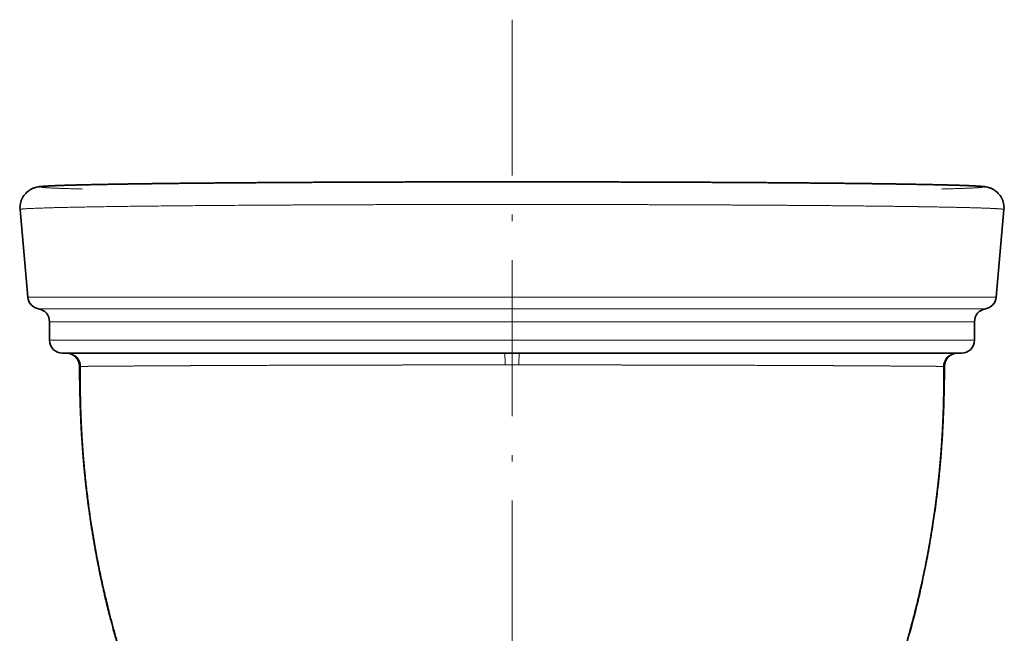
# Model space of a CAD drawing. Extents: x 34 to 379, y 43 to 279.
# Tile 3 of 7: x 34 to 110, y 212 to 259. Entities that reach past the tile are written whole.
import ezdxf

# ---------------------------------------------------------------- set-up
doc = ezdxf.new("R2010")
doc.units = 0
doc.linetypes.add('DASHDOT', pattern=[18.5, 12, -3, 0.5, -3])
doc.layers.get('0').update_dxf_attribs({"lineweight": 13})

# ---------------------------------------------------------------- blocks, each defined once
blk = doc.blocks.new('BLOCK67')
at = {"color": 7, "lineweight": 35}
for p, q in [((-186.39, -39.44), (-189.34, -5.73)), ((186.39, -39.44), (189.34, -5.73)), ((0, -61), (-173, -61)), ((173, -61), (0, -61))]:
    blk.add_line(p, q, dxfattribs=at)
at = {"color": 7, "lineweight": 13}
for p, q in [((-186.39, -39.44), (0, -39.44)), ((186.39, -39.44), (0, -39.44)), ((0, -43.94), (-182.2, -43.94)), ((0, -43.94), (182.2, -43.94)), ((0, -48.87), (-178, -48.87)), ((0, -48.87), (178, -48.87)), ((0, -56), (-178, -56)), ((0, -56), (178, -56))]:
    blk.add_line(p, q, dxfattribs=at)
at = {"color": 7, "lineweight": 35, "ltscale": 0.178084}
for p, q in [((-178, -56), (-178, -48.87)), ((178, -56), (178, -48.87))]:
    blk.add_line(p, q, dxfattribs=at)
at = {"color": 7, "lineweight": 13, "ltscale": 0.000153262}
blk.add_line((-166.45, -65.98), (-166.44, -65.99), dxfattribs=at)
at = {"color": 7, "lineweight": 35, "ltscale": 4.51571e-05}
blk.add_line((-166.45, -65.98), (-166.45, -65.98), dxfattribs=at)
at = {"color": 7, "lineweight": 35, "ltscale": 0.001074}
for p, q in [((-166.39, -66.01), (-166.43, -66)), ((166.39, -66.01), (166.43, -66))]:
    blk.add_line(p, q, dxfattribs=at)
at = {"color": 7, "lineweight": 13, "ltscale": 0.00020875}
for p, q in [((-166.38, -66.01), (-166.39, -66.01)), ((166.38, -66.01), (166.39, -66.01))]:
    blk.add_line(p, q, dxfattribs=at)
at = {"color": 7, "lineweight": 35, "ltscale": 0.000194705}
for p, q in [((-166.37, -66.01), (-166.38, -66.01)), ((166.37, -66.01), (166.38, -66.01))]:
    blk.add_line(p, q, dxfattribs=at)
at = {"color": 7, "lineweight": 35, "ltscale": 0.000619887}
blk.add_line((-166.07, -66.07), (-166.04, -66.07), dxfattribs=at)
at = {"color": 7, "lineweight": 13, "ltscale": 0.066208}
for p in [(-2.65, -65.51), (2.65, -65.51)]:
    blk.add_line(p, (0, -65.51), dxfattribs=at)
at = {"color": 7, "lineweight": 35, "ltscale": 0.0006277}
blk.add_line((166.07, -66.07), (166.04, -66.07), dxfattribs=at)
at = {"color": 7, "lineweight": 13, "ltscale": 0.000145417}
blk.add_line((166.45, -65.99), (166.45, -65.98), dxfattribs=at)
at = {"color": 7, "lineweight": 35, "ltscale": 4.48482e-05}
blk.add_line((166.45, -65.98), (166.45, -65.98), dxfattribs=at)
at = {"color": 7, "lineweight": 35, "ltscale": 0.003892}
blk.add_line((-166.43, -68.47), (-166.44, -68.31), dxfattribs=at)
at = {"color": 7, "lineweight": 35}
for centre, radius, start, end in [((-181.41, -39), 5, 184.9999, 260.9002), ((181.41, -39), 5, 279.0998, 355.0001), ((-183, -48.87), 5, 0, 80.8999), ((183, -48.87), 5, 99.1001, 180), ((-173, -56), 5, 180, 270), ((173, -56), 5, 270, 360), ((-171.45, -66), 5, 0.2062, 89.8124), ((171.45, -66), 5, 90.0368, 179.794), ((336.02, -64.61), 502.47, 180.1566, 180.4401), ((-336.01, -64.61), 502.46, 359.5594, 359.8434)]:
    blk.add_arc(centre, radius, start, end, dxfattribs=at)
at = {"color": 7, "lineweight": 13}
for centre, radius, start, end in [((-171.45, -66), 5, 0.1378, 89.816), ((-171.37, -66), 5, 359.8394, 89.9758), ((-171.37, -65.99), 5, 359.8337, 89.7832), ((-171.06, -65.99), 5, 359.1358, 89.95), ((-171.04, -65.99), 5, 359.1055, 89.9341), ((171.04, -65.99), 5, 90.0668, 180.8936), ((171.06, -65.99), 5, 90.0491, 180.8652), ((171.37, -65.99), 5, 90.0489, 180.1733), ((171.37, -66), 5, 90.2042, 180.1535), ((171.45, -66), 5, 90.0299, 179.8623), ((-166.43, -65.97), 0.0227, 223.8732, 265.5808), ((166.43, -65.97), 0.0227, 274.4192, 316.1268)]:
    blk.add_arc(centre, radius, start, end, dxfattribs=at)
for centre, start_param, end_param in [((-2.91, -66), 1.668752, 3.14159), ((2.91, -66), 3.141596, 4.614433)]:
    blk.add_ellipse(centre, major_axis=(0, -5), ratio=0.053222, start_param=start_param, end_param=end_param, dxfattribs=at)
at = {"color": 7, "lineweight": 35}
for points, degree, knots in [([(-189.34, -5.73), (-189.48, -4.16), (-188.85, -1.16), (-186.46, 1.37), (-184.54, 2.37), (-183.53, 2.74), (-182.64, 2.94), (-182, 3.04), (-181.5, 3.1), (-181.07, 3.15), (-180.62, 3.19), (-180.16, 3.23), (-179.66, 3.26), (-179.13, 3.29), (-178.55, 3.33), (-177.98, 3.36), (-177.42, 3.39), (-176.86, 3.41), (-176.28, 3.44), (-175.67, 3.46), (-175.02, 3.49), (-174.35, 3.51), (-173.65, 3.54), (-172.92, 3.56), (-172.16, 3.59), (-171.37, 3.61), (-170.55, 3.64), (-169.7, 3.66), (-168.82, 3.69), (-167.91, 3.71), (-166.96, 3.74), (-165.99, 3.76), (-164.99, 3.78), (-163.95, 3.81), (-162.89, 3.83), (-161.8, 3.85), (-160.67, 3.88), (-159.52, 3.9), (-158.33, 3.92), (-157.11, 3.95), (-155.87, 3.97), (-154.59, 3.99), (-153.28, 4.01), (-151.94, 4.04), (-150.57, 4.06), (-149.17, 4.08), (-147.74, 4.1), (-146.28, 4.12), (-144.79, 4.15), (-143.27, 4.17), (-141.71, 4.19), (-140.13, 4.21), (-138.52, 4.23), (-136.88, 4.25), (-135.21, 4.27), (-133.5, 4.29), (-131.77, 4.31), (-130.01, 4.33), (-128.22, 4.35), (-126.4, 4.37), (-124.56, 4.39), (-122.68, 4.41), (-120.77, 4.43), (-118.84, 4.44), (-116.88, 4.46), (-114.89, 4.48), (-112.87, 4.5), (-110.82, 4.51), (-108.75, 4.53), (-106.65, 4.55), (-104.52, 4.56), (-102.37, 4.58), (-100.19, 4.6), (-97.99, 4.61), (-95.76, 4.63), (-93.5, 4.64), (-91.22, 4.66), (-88.91, 4.67), (-86.59, 4.68), (-84.23, 4.7), (-81.86, 4.71), (-79.46, 4.72), (-77.04, 4.74), (-74.6, 4.75), (-72.13, 4.76), (-69.65, 4.77), (-67.15, 4.78), (-64.62, 4.79), (-62.08, 4.8), (-59.52, 4.81), (-56.94, 4.82), (-54.35, 4.83), (-51.74, 4.84), (-49.11, 4.85), (-46.47, 4.86), (-43.81, 4.86), (-41.14, 4.87), (-38.46, 4.88), (-35.76, 4.88), (-33.06, 4.89), (-30.34, 4.89), (-27.61, 4.9), (-24.88, 4.9), (-22.13, 4.91), (-19.38, 4.91), (-16.63, 4.91), (-13.86, 4.91), (-11.1, 4.92), (-8.33, 4.92), (-5.55, 4.92), (-2.78, 4.92), (-0.93, 4.92), (0, 4.92)], 3, [0, 0, 0, 0, 4.603115, 8.776642, 9.911052, 11.096055, 11.991091, 12.618912, 13.056743, 13.48752, 13.93086, 14.398315, 14.891057, 15.430382, 15.999007, 16.614268, 17.140803, 17.698132, 18.281535, 18.895745, 19.536159, 20.207394, 20.909449, 21.642319, 22.402108, 23.192731, 24.014186, 24.86647, 25.74713, 26.658633, 27.600978, 28.574163, 29.576752, 30.610189, 31.674475, 32.769606, 33.894443, 35.05013, 36.236652, 37.453989, 38.701035, 39.978858, 41.287425, 42.626699, 43.996639, 45.397197, 46.828319, 48.289946, 49.781209, 51.302851, 52.854793, 54.436948, 56.049222, 57.691512, 59.363708, 61.065688, 62.79677, 64.557382, 66.347377, 68.166598, 70.014877, 71.892036, 73.797885, 75.732224, 77.69456, 79.684958, 81.703181, 83.748981, 85.822095, 87.922249, 90.049154, 92.202509, 94.381756, 96.586825, 98.817392, 101.073115, 103.35363, 105.658554, 107.987482, 110.33999, 112.715521, 115.113732, 117.534141, 119.976248, 122.439534, 124.923463, 127.427481, 129.951016, 132.493373, 135.054063, 137.632465, 140.227927, 142.839776, 145.467324, 148.10987, 150.766701, 153.437044, 156.120206, 158.815431, 161.521949, 164.238975, 166.965712, 169.701348, 172.445054, 175.195962, 177.953254, 180.716036, 183.483224, 186.2546, 189.028715, 191.804847, 194.581439, 194.581439, 194.581439, 194.581439]), ([(189.34, -5.73), (189.48, -4.16), (188.85, -1.16), (186.46, 1.37), (184.54, 2.37), (183.53, 2.74), (182.64, 2.94), (182, 3.04), (181.5, 3.1), (181.07, 3.15), (180.62, 3.19), (180.16, 3.23), (179.66, 3.26), (179.13, 3.29), (178.55, 3.33), (177.98, 3.36), (177.42, 3.39), (176.86, 3.41), (176.28, 3.44), (175.67, 3.46), (175.02, 3.49), (174.35, 3.51), (173.65, 3.54), (172.92, 3.56), (172.16, 3.59), (171.37, 3.61), (170.55, 3.64), (169.7, 3.66), (168.82, 3.69), (167.91, 3.71), (166.96, 3.74), (165.99, 3.76), (164.99, 3.78), (163.95, 3.81), (162.89, 3.83), (161.8, 3.85), (160.67, 3.88), (159.52, 3.9), (158.33, 3.92), (157.11, 3.95), (155.87, 3.97), (154.59, 3.99), (153.28, 4.01), (151.94, 4.04), (150.57, 4.06), (149.17, 4.08), (147.74, 4.1), (146.28, 4.12), (144.79, 4.15), (143.27, 4.17), (141.71, 4.19), (140.13, 4.21), (138.52, 4.23), (136.88, 4.25), (135.21, 4.27), (133.5, 4.29), (131.77, 4.31), (130.01, 4.33), (128.22, 4.35), (126.4, 4.37), (124.56, 4.39), (122.68, 4.41), (120.77, 4.43), (118.84, 4.44), (116.88, 4.46), (114.89, 4.48), (112.87, 4.5), (110.82, 4.51), (108.75, 4.53), (106.65, 4.55), (104.52, 4.56), (102.37, 4.58), (100.19, 4.6), (97.99, 4.61), (95.76, 4.63), (93.5, 4.64), (91.22, 4.66), (88.91, 4.67), (86.59, 4.68), (84.23, 4.7), (81.86, 4.71), (79.46, 4.72), (77.04, 4.74), (74.6, 4.75), (72.13, 4.76), (69.65, 4.77), (67.15, 4.78), (64.62, 4.79), (62.08, 4.8), (59.52, 4.81), (56.94, 4.82), (54.35, 4.83), (51.74, 4.84), (49.11, 4.85), (46.47, 4.86), (43.81, 4.86), (41.14, 4.87), (38.46, 4.88), (35.76, 4.88), (33.06, 4.89), (30.34, 4.89), (27.61, 4.9), (24.88, 4.9), (22.13, 4.91), (19.38, 4.91), (16.63, 4.91), (13.86, 4.91), (11.1, 4.92), (8.33, 4.92), (5.55, 4.92), (2.78, 4.92), (0.93, 4.92), (0, 4.92)], 3, [0, 0, 0, 0, 4.603115, 8.776642, 9.911052, 11.096055, 11.991091, 12.618912, 13.056743, 13.48752, 13.93086, 14.398315, 14.891057, 15.430382, 15.999007, 16.614268, 17.140803, 17.698132, 18.281535, 18.895745, 19.536159, 20.207394, 20.909449, 21.642319, 22.402108, 23.192731, 24.014186, 24.86647, 25.74713, 26.658633, 27.600978, 28.574163, 29.576752, 30.610189, 31.674475, 32.769606, 33.894443, 35.05013, 36.236652, 37.453989, 38.701035, 39.978858, 41.287425, 42.626699, 43.996639, 45.397197, 46.828319, 48.289946, 49.781209, 51.302851, 52.854793, 54.436948, 56.049222, 57.691512, 59.363708, 61.065688, 62.79677, 64.557382, 66.347377, 68.166598, 70.014877, 71.892036, 73.797885, 75.732224, 77.69456, 79.684958, 81.703181, 83.748981, 85.822095, 87.922249, 90.049154, 92.202509, 94.381756, 96.586825, 98.817392, 101.073115, 103.35363, 105.658554, 107.987482, 110.33999, 112.715521, 115.113732, 117.534141, 119.976248, 122.439534, 124.923463, 127.427481, 129.951016, 132.493373, 135.054063, 137.632465, 140.227927, 142.839776, 145.467324, 148.10987, 150.766701, 153.437044, 156.120206, 158.815431, 161.521949, 164.238975, 166.965712, 169.701348, 172.445054, 175.195962, 177.953254, 180.716036, 183.483224, 186.2546, 189.028715, 191.804847, 194.58143, 194.58143, 194.58143, 194.58143]), ([(-166.36, -66.01), (-166.38, -66.14), (-166.41, -66.4), (-166.43, -66.78), (-166.44, -67.17), (-166.44, -67.55), (-166.44, -67.93), (-166.44, -68.19), (-166.44, -68.31)], 3, [0, 0, 0, 0, 0.387163, 0.772118, 1.155734, 1.538535, 1.920803, 2.302679, 2.302679, 2.302679, 2.302679]), ([(-166.37, -66.01), (-166.37, -66.01), (-166.36, -66.01), (-166.37, -66.01), (-166.37, -66.01), (-166.37, -66.01), (-166.36, -66.01), (-166.36, -66.02), (-166.36, -66.02), (-166.36, -66.02), (-166.35, -66.02), (-166.35, -66.02), (-166.35, -66.02), (-166.33, -66.03), (-166.31, -66.03), (-166.27, -66.04), (-166.22, -66.05), (-166.15, -66.06), (-166.13, -66.06), (-166.1, -66.07), (-166.07, -66.07)], 5, [0, 0, 0, 0, 0, 0, 0.370442, 0.370442, 0.370442, 0.755982, 0.755982, 0.755982, 1.207951, 1.207951, 1.207951, 1.433936, 1.433936, 1.433936, 6.061102, 6.061102, 6.061102, 8.907008, 8.907008, 8.907008, 8.907008, 8.907008, 8.907008]), ([(166.37, -66.01), (166.37, -66.01), (166.36, -66.01), (166.36, -66.01), (166.37, -66.01), (166.36, -66.01), (166.36, -66.01), (166.36, -66.02), (166.35, -66.02), (166.35, -66.02), (166.34, -66.02), (166.33, -66.03), (166.32, -66.03), (166.3, -66.03), (166.29, -66.04), (166.29, -66.04), (166.28, -66.04), (166.28, -66.04), (166.27, -66.04), (166.27, -66.04), (166.26, -66.04), (166.26, -66.04), (166.25, -66.04), (166.23, -66.05), (166.23, -66.05), (166.21, -66.05), (166.19, -66.05), (166.19, -66.05), (166.18, -66.05), (166.17, -66.06), (166.16, -66.06), (166.16, -66.06), (166.15, -66.06), (166.14, -66.06), (166.13, -66.06), (166.11, -66.06), (166.1, -66.07), (166.08, -66.07), (166.07, -66.07)], 5, [0, 0, 0, 0, 0, 0, 0.716343, 0.716343, 0.716343, 1.423387, 1.423387, 1.423387, 2.916372, 2.916372, 2.916372, 5.754074, 5.754074, 5.754074, 6.500597, 6.500597, 6.500597, 7.247121, 7.247121, 7.247121, 7.993665, 7.993665, 7.993665, 10.411545, 10.411545, 10.411545, 11.158253, 11.158253, 11.158253, 11.904962, 11.904962, 11.904962, 12.651638, 12.651638, 12.651638, 14.891178, 14.891178, 14.891178, 14.891178, 14.891178, 14.891178]), ([(166.36, -66.01), (166.38, -66.14), (166.41, -66.4), (166.43, -66.78), (166.44, -67.16), (166.44, -67.55), (166.44, -67.93), (166.44, -68.18), (166.44, -68.31)], 3, [0, 0, 0, 0, 0.386672, 0.771086, 1.154146, 1.536394, 1.918117, 2.299457, 2.299457, 2.299457, 2.299457]), ([(-166.44, -68.31), (-166.43, -68.61), (-166.43, -69.2), (-166.42, -70.08), (-166.41, -70.97), (-166.39, -71.86), (-166.38, -72.74), (-166.37, -73.6), (-166.35, -74.45), (-166.33, -75.32), (-166.31, -76.17), (-166.29, -77), (-166.27, -77.82), (-166.25, -78.53), (-166.24, -79.17), (-166.22, -79.71), (-166.2, -80.25), (-166.18, -80.85), (-166.16, -81.51), (-166.13, -82.3), (-166.1, -83.16), (-166.07, -84.11), (-166.03, -85.07), (-165.98, -86.04), (-165.94, -87.02), (-165.89, -88.02), (-165.84, -89.03), (-165.79, -90.06), (-165.73, -91.12), (-165.66, -92.19), (-165.6, -93.27), (-165.53, -94.31), (-165.47, -95.3), (-165.4, -96.22), (-165.34, -97.12), (-165.27, -98.01), (-165.21, -98.79), (-165.16, -99.47), (-165.11, -100.08), (-165.06, -100.69), (-165.01, -101.31), (-164.96, -101.93), (-164.91, -102.55), (-164.85, -103.18), (-164.79, -103.82), (-164.74, -104.47), (-164.67, -105.14), (-164.61, -105.8), (-164.55, -106.47), (-164.48, -107.14), (-164.41, -107.82), (-164.35, -108.48), (-164.28, -109.1), (-164.22, -109.71), (-164.15, -110.33), (-164.08, -111.01), (-164.01, -111.68), (-163.93, -112.35), (-163.85, -113.03), (-163.77, -113.71), (-163.69, -114.4), (-163.61, -115.13), (-163.51, -115.92), (-163.41, -116.74), (-163.3, -117.56), (-163.2, -118.38), (-163.09, -119.21), (-162.98, -120.05), (-162.86, -120.91), (-162.73, -121.87), (-162.58, -122.96), (-162.4, -124.2), (-162.21, -125.5), (-162, -126.88), (-161.79, -128.21), (-161.59, -129.44), (-161.41, -130.57), (-161.23, -131.64), (-161.05, -132.72), (-160.86, -133.81), (-160.67, -134.9), (-160.47, -136.02), (-160.28, -137.08), (-160.1, -138.05), (-159.94, -138.9), (-159.79, -139.7), (-159.64, -140.51), (-159.48, -141.31), (-159.33, -142.13), (-159.16, -142.94), (-159, -143.76), (-158.83, -144.59), (-158.66, -145.42), (-158.49, -146.25), (-158.32, -147.09), (-158.14, -147.92), (-157.96, -148.76), (-157.78, -149.6), (-157.59, -150.44), (-157.39, -151.36), (-157.13, -152.51), (-156.81, -153.9), (-156.44, -155.45), (-156.07, -157), (-155.7, -158.55), (-155.31, -160.1), (-154.92, -161.65), (-154.51, -163.23), (-154.13, -164.67), (-153.81, -165.87), (-153.56, -166.81), (-153.33, -167.67), (-153.09, -168.53), (-152.85, -169.39), (-152.61, -170.25), (-152.37, -171.11), (-152.13, -171.97), (-151.88, -172.82), (-151.63, -173.67), (-151.38, -174.53), (-151.13, -175.38), (-150.88, -176.23), (-150.62, -177.07), (-150.37, -177.92), (-150.09, -178.81), (-149.79, -179.79), (-149.45, -180.87), (-149.1, -181.99), (-148.74, -183.11), (-148.37, -184.24), (-148, -185.39), (-147.62, -186.54), (-147.24, -187.68), (-146.85, -188.81), (-146.47, -189.94), (-146.08, -191.05), (-145.69, -192.19), (-145.27, -193.37), (-144.84, -194.58), (-144.4, -195.81), (-143.96, -197), (-143.53, -198.17), (-143.11, -199.31), (-142.68, -200.44), (-142.26, -201.56), (-141.83, -202.67), (-141.41, -203.77), (-140.99, -204.86), (-140.58, -205.9), (-140.19, -206.87), (-139.83, -207.78), (-139.47, -208.67), (-139.11, -209.56), (-138.75, -210.44), (-138.4, -211.31), (-138.04, -212.18), (-137.69, -213.02), (-137.35, -213.83), (-137.02, -214.61), (-136.69, -215.38), (-136.37, -216.14), (-136.04, -216.89), (-135.72, -217.64), (-135.39, -218.39), (-135.07, -219.12), (-134.76, -219.83), (-134.46, -220.52), (-134.15, -221.2), (-133.85, -221.88), (-133.55, -222.55), (-133.24, -223.22), (-132.94, -223.89), (-132.64, -224.54), (-132.34, -225.18), (-132.05, -225.81), (-131.76, -226.43), (-131.48, -227.05), (-131.19, -227.66), (-130.9, -228.27), (-130.61, -228.88), (-130.31, -229.5), (-130, -230.15), (-129.68, -230.81), (-129.36, -231.47), (-128.99, -232.22), (-128.58, -233.06), (-128.17, -233.87), (-127.83, -234.55), (-127.57, -235.09), (-127.3, -235.62), (-127.03, -236.14), (-126.77, -236.67), (-126.5, -237.19), (-126.23, -237.72), (-126.04, -238.07), (-125.95, -238.26)], 3, [0, 0, 0, 0, 0.876709, 1.770192, 2.648537, 3.561565, 4.432622, 5.282614, 6.141781, 6.999302, 7.878906, 8.699173, 9.498836, 10.31911, 10.852083, 11.398833, 11.936571, 12.476279, 13.200111, 13.914663, 14.853924, 15.79371, 16.759006, 17.721453, 18.710203, 19.712939, 20.725089, 21.750659, 22.814403, 23.88767, 24.96946, 26.051447, 27.037912, 27.928552, 28.831183, 29.742715, 30.588482, 31.191551, 31.794953, 32.411791, 33.027388, 33.654524, 34.280415, 34.91439, 35.549162, 36.213495, 36.874371, 37.54299, 38.210971, 38.888238, 39.564706, 40.258194, 40.891215, 41.417488, 42.103687, 42.775145, 43.452058, 44.128504, 44.812154, 45.49519, 46.184808, 46.890877, 47.721663, 48.543496, 49.371465, 50.205085, 51.044807, 51.884056, 52.731806, 53.637466, 54.819563, 56.013049, 57.401446, 58.776478, 60.187604, 61.441904, 62.516911, 63.602988, 64.698016, 65.803135, 66.916867, 68.037917, 69.195168, 70.17091, 70.983121, 71.796722, 72.614965, 73.437583, 74.265028, 75.097567, 75.935485, 76.778734, 77.626102, 78.475314, 79.327526, 80.182424, 81.040076, 81.900455, 82.763516, 83.629184, 84.714952, 86.316099, 87.905233, 89.491184, 91.083093, 92.680378, 94.282243, 95.888004, 97.589251, 98.731428, 99.623215, 100.515304, 101.407398, 102.29935, 103.191018, 104.08223, 104.972852, 105.862728, 106.751699, 107.639641, 108.526408, 109.411869, 110.295873, 111.178296, 112.058708, 113.086848, 114.28464, 115.450899, 116.612223, 117.802666, 119.020189, 120.227441, 121.429193, 122.625326, 123.815478, 124.999684, 126.175165, 127.431918, 128.74714, 130.041332, 131.332601, 132.56446, 133.778682, 134.984572, 136.181385, 137.368496, 138.544665, 139.710184, 140.889549, 141.889223, 142.857522, 143.820031, 144.776357, 145.726767, 146.670574, 147.608215, 148.550418, 149.403082, 150.241539, 151.074906, 151.90331, 152.723964, 153.543949, 154.358142, 155.172836, 155.932493, 156.68317, 157.427655, 158.171918, 158.909335, 159.646235, 160.37848, 161.108016, 161.803862, 162.492873, 163.176258, 163.859586, 164.536402, 165.212945, 165.883527, 166.553462, 167.289226, 168.030977, 168.764744, 169.497815, 170.514572, 171.596776, 172.206484, 172.801659, 173.392539, 173.983292, 174.569458, 175.15558, 175.735571, 176.356142, 176.356142, 176.356142, 176.356142]), ([(166.44, -68.31), (166.42, -69.53), (166.4, -71.92), (166.33, -75.41), (166.26, -78.39), (166.19, -80.72), (166.1, -83.32), (165.97, -86.64), (165.76, -90.63), (165.58, -93.69), (165.37, -96.73), (165.09, -100.48), (164.69, -104.95), (164.34, -108.56), (163.9, -112.61), (163.38, -117.03), (162.72, -122.02), (161.93, -127.4), (161.04, -132.66), (159.89, -139.41), (158.54, -145.61), (157.12, -152.8), (154.68, -162.6), (152.03, -172.4), (148.97, -182.51), (146.66, -189.38), (144.09, -196.75), (141.34, -203.99), (138.4, -211.38), (135.6, -217.96), (133.03, -223.73), (130.88, -228.32), (129.26, -231.68), (128.35, -233.53), (127.71, -234.79), (127.25, -235.69), (126.81, -236.56), (126.49, -237.19), (126.27, -237.62), (126.14, -237.88), (126.06, -238.04), (126.01, -238.14), (125.98, -238.19), (125.96, -238.23), (125.95, -238.26), (125.94, -238.27)], 3, [0, 0, 0, 0, 3.652478, 7.174038, 10.479494, 12.600773, 14.155497, 18.29168, 22.565626, 26.144576, 27.47209, 31.728993, 37.400399, 40.954611, 42.590136, 49.627461, 54.306759, 57.696659, 65.944195, 70.292154, 78.24739, 84.987752, 92.285514, 108.525749, 115.431913, 123.95809, 130.269408, 138.853922, 147.201014, 154.134631, 160.300875, 166.145035, 169.33927, 171.492713, 172.343317, 173.546935, 174.546279, 175.244383, 175.69443, 175.971781, 176.138, 176.235804, 176.292636, 176.325371, 176.368735, 176.368735, 176.368735, 176.368735])]:
    blk.add_open_spline(points, degree=degree, knots=knots, dxfattribs=at)
at = {"color": 7, "lineweight": 13}
for points, knots in [([(0, 4.92), (-0.15, 4.92), (-0.3, 4.92), (-0.45, 4.92), (-12.7, 4.92), (-24.95, 4.91), (-36.87, 4.89), (-57.73, 4.83), (-77.21, 4.74), (-85.52, 4.69), (-101.32, 4.59), (-115.58, 4.48), (-122.25, 4.42), (-136.59, 4.26), (-148.63, 4.1), (-154.66, 4), (-164.05, 3.82), (-171.05, 3.63), (-173.66, 3.54), (-175.8, 3.46), (-177.49, 3.37)], [0, 0, 0, 0, 0, 0, 1.066264, 1.066264, 1.066264, 86.904004, 86.904004, 86.904004, 155.177429, 155.177429, 155.177429, 222.724134, 222.724134, 222.724134, 310.09855, 310.09855, 310.09855, 378.116477, 378.116477, 378.116477, 378.116477, 378.116477, 378.116477]), ([(0, 4.92), (0.15, 4.92), (0.3, 4.92), (0.45, 4.92), (12.7, 4.92), (24.95, 4.91), (36.87, 4.89), (57.73, 4.83), (77.21, 4.74), (85.52, 4.69), (101.32, 4.59), (115.58, 4.48), (122.25, 4.42), (136.59, 4.26), (148.63, 4.1), (154.66, 4), (164.05, 3.82), (171.05, 3.63), (173.66, 3.54), (175.8, 3.46), (177.49, 3.37)], [0, 0, 0, 0, 0, 0, 1.066264, 1.066264, 1.066264, 86.904004, 86.904004, 86.904004, 155.177429, 155.177429, 155.177429, 222.724134, 222.724134, 222.724134, 310.09855, 310.09855, 310.09855, 378.114743, 378.114743, 378.114743, 378.114743, 378.114743, 378.114743]), ([(-178.21, 3.33), (-178.37, 3.33), (-178.51, 3.32), (-178.66, 3.31), (-180.81, 3.17), (-181.85, 3.04), (-181.86, 2.91), (-180.15, 2.68), (-175.33, 2.46), (-172.59, 2.36), (-169.24, 2.26), (-165.29, 2.17)], [384.265308, 384.265308, 384.265308, 384.265308, 384.265308, 384.265308, 391.054771, 391.054771, 391.054771, 489.952255, 489.952255, 489.952255, 568.195471, 568.195471, 568.195471, 568.195471, 568.195471, 568.195471]), ([(178.21, 3.33), (178.37, 3.33), (178.51, 3.32), (178.66, 3.31), (180.81, 3.17), (181.85, 3.04), (181.86, 2.91), (180.15, 2.68), (175.33, 2.46), (172.59, 2.36), (169.24, 2.26), (165.29, 2.17)], [384.265308, 384.265308, 384.265308, 384.265308, 384.265308, 384.265308, 391.054771, 391.054771, 391.054771, 489.952255, 489.952255, 489.952255, 568.195471, 568.195471, 568.195471, 568.195471, 568.195471, 568.195471]), ([(0, -3.78), (-1.17, -3.78), (-2.33, -3.78), (-3.5, -3.78), (-5.67, -3.78), (-7.85, -3.78), (-9.65, -3.78), (-14.21, -3.78), (-18.76, -3.79), (-22.03, -3.79), (-40.52, -3.81), (-58.75, -3.86), (-73.21, -3.92), (-103.91, -4.07), (-131.45, -4.3), (-145.2, -4.44), (-166.11, -4.74), (-180.16, -5.09), (-184.72, -5.25), (-188.13, -5.44), (-189.19, -5.64), (-189.29, -5.67), (-189.35, -5.7), (-189.34, -5.73)], [0, 0, 0, 0, 0, 0, 8.17256, 8.17256, 8.17256, 15.231236, 15.231236, 15.231236, 40.130347, 40.130347, 40.130347, 145.513734, 145.513734, 145.513734, 271.423054, 271.423054, 271.423054, 365.523919, 365.523919, 365.523919, 382.071079, 382.071079, 382.071079, 382.071079, 382.071079, 382.071079]), ([(0, -3.78), (0.3, -3.78), (0.6, -3.78), (0.9, -3.78), (1.24, -3.78), (1.58, -3.78), (1.63, -3.78), (1.76, -3.78), (1.89, -3.78), (1.97, -3.78), (2.14, -3.78), (2.27, -3.78), (2.34, -3.78), (2.46, -3.78), (2.6, -3.78), (2.67, -3.78), (2.79, -3.78), (2.92, -3.78), (2.98, -3.78), (3.1, -3.78), (3.21, -3.78), (3.27, -3.78), (14.6, -3.78), (25.9, -3.79), (37.06, -3.81), (50.3, -3.84), (63.18, -3.89), (65.53, -3.9), (74.96, -3.93), (84.3, -3.98), (91.43, -4.01), (100.49, -4.07), (109.02, -4.13), (111, -4.14), (114.12, -4.17), (117.16, -4.19), (118.27, -4.2), (128.38, -4.28), (137.8, -4.38), (145.45, -4.47), (155.39, -4.6), (163.95, -4.74), (166.36, -4.79), (169.49, -4.85), (172.34, -4.91), (173.07, -4.93), (175.28, -4.98), (177.24, -5.03), (178.44, -5.07), (180.37, -5.13), (182.13, -5.19), (182.84, -5.21), (183.99, -5.26), (185.01, -5.31), (185.42, -5.33), (187.19, -5.42), (188.42, -5.51), (189.05, -5.58), (189.35, -5.66), (189.34, -5.73)], [0, 0, 0, 0, 0, 0, 2.58153, 2.58153, 2.58153, 2.950321, 2.950321, 2.950321, 3.754425, 3.754425, 3.754425, 4.812657, 4.812657, 4.812657, 5.513992, 5.513992, 5.513992, 6.022946, 6.022946, 6.022946, 6.531899, 6.531899, 6.531899, 103.526634, 103.526634, 103.526634, 123.455218, 123.455218, 123.455218, 189.806789, 189.806789, 189.806789, 210.320473, 210.320473, 210.320473, 222.54241, 222.54241, 222.54241, 320.782945, 320.782945, 320.782945, 362.175618, 362.175618, 362.175618, 377.647291, 377.647291, 377.647291, 409.267297, 409.267297, 409.267297, 431.795521, 431.795521, 431.795521, 447.784002, 447.784002, 447.784002, 507.495107, 507.495107, 507.495107, 507.495107, 507.495107, 507.495107]), ([(-105.87, -268.98), (-107.23, -267.48), (-108.55, -265.94), (-109.82, -264.34), (-111.39, -262.24), (-112.87, -260.09), (-113.19, -259.61), (-113.52, -259.11), (-113.84, -258.61), (-113.86, -258.59), (-113.88, -258.55), (-113.91, -258.51), (-113.92, -258.49), (-113.94, -258.45), (-113.97, -258.41), (-113.98, -258.4), (-114.01, -258.36), (-114.03, -258.32), (-114.04, -258.3), (-114.07, -258.26), (-114.09, -258.22), (-114.1, -258.2), (-114.26, -257.96), (-114.41, -257.72), (-114.54, -257.5), (-114.85, -257.01), (-115.16, -256.5), (-115.33, -256.22), (-115.66, -255.67), (-115.99, -255.12), (-116.16, -254.83), (-116.38, -254.45), (-116.6, -254.09), (-116.66, -253.99), (-116.75, -253.83), (-116.84, -253.68), (-116.86, -253.64), (-116.92, -253.54), (-116.98, -253.44), (-117, -253.4), (-117.06, -253.3), (-117.12, -253.21), (-117.14, -253.16), (-117.2, -253.06), (-117.26, -252.96), (-117.29, -252.91), (-117.38, -252.76), (-117.46, -252.61), (-117.52, -252.51), (-120.16, -247.99), (-122.69, -243.45), (-125.08, -238.97), (-127.53, -234.17), (-129.89, -229.33), (-130.02, -229.05), (-130.29, -228.5), (-130.56, -227.94), (-130.67, -227.7), (-131.07, -226.87), (-131.46, -226.05), (-131.71, -225.51), (-132.36, -224.14), (-132.99, -222.76), (-133.36, -221.96), (-133.89, -220.81), (-134.41, -219.65), (-134.55, -219.33), (-134.83, -218.71), (-135.1, -218.1), (-135.24, -217.79), (-135.84, -216.42), (-136.44, -215.05), (-136.9, -213.97), (-137.38, -212.85), (-137.85, -211.73), (-137.87, -211.68), (-137.96, -211.46), (-138.06, -211.23), (-138.13, -211.06), (-138.27, -210.73), (-138.4, -210.41), (-138.46, -210.25), (-138.55, -210.06), (-138.62, -209.87), (-138.64, -209.82), (-138.68, -209.73), (-138.72, -209.63), (-138.74, -209.58), (-138.8, -209.44), (-138.86, -209.29), (-138.9, -209.19), (-146.01, -191.89), (-151.88, -174.38), (-156.62, -156.71), (-161.53, -132.32), (-164.34, -107.58), (-164.93, -101.05), (-165.39, -94.39), (-165.69, -87.73), (-165.7, -87.61), (-165.71, -87.37), (-165.72, -87.15), (-165.72, -87.06), (-165.73, -86.84), (-165.74, -86.61), (-165.75, -86.46), (-165.76, -86.21), (-165.77, -85.96), (-165.77, -85.93), (-165.78, -85.7), (-165.79, -85.44), (-165.79, -85.32), (-165.8, -85.09), (-165.81, -84.86), (-165.82, -84.74), (-165.83, -84.39), (-165.84, -84.04), (-165.85, -83.81), (-165.98, -80.08), (-166.06, -76.39), (-166.09, -73), (-166.08, -69.55), (-166.04, -66.07)], [0, 0, 0, 0, 0, 0, 17.098135, 17.098135, 17.098135, 21.984507, 21.984507, 21.984507, 22.185325, 22.185325, 22.185325, 22.386142, 22.386142, 22.386142, 22.586961, 22.586961, 22.586961, 22.78778, 22.78778, 22.78778, 22.988588, 22.988588, 22.988588, 25.209352, 25.209352, 25.209352, 27.835655, 27.835655, 27.835655, 30.431419, 30.431419, 30.431419, 31.416384, 31.416384, 31.416384, 31.948316, 31.948316, 31.948316, 32.47442, 32.47442, 32.47442, 32.966888, 32.966888, 32.966888, 33.459356, 33.459356, 33.459356, 34.44424, 34.44424, 34.44424, 78.250606, 78.250606, 78.250606, 80.880383, 80.880383, 80.880383, 83.589689, 83.589689, 83.589689, 88.849237, 88.849237, 88.849237, 96.912854, 96.912854, 96.912854, 99.804316, 99.804316, 99.804316, 102.737452, 102.737452, 102.737452, 112.706956, 112.706956, 112.706956, 113.31455, 113.31455, 113.31455, 114.706022, 114.706022, 114.706022, 115.925054, 115.925054, 115.925054, 116.382737, 116.382737, 116.382737, 116.840421, 116.840421, 116.840421, 117.755745, 117.755745, 117.755745, 280.186035, 280.186035, 280.186035, 338.20364, 338.20364, 338.20364, 339.241731, 339.241731, 339.241731, 340.315623, 340.315623, 340.315623, 341.27533, 341.27533, 341.27533, 342.537699, 342.537699, 342.537699, 343.57567, 343.57567, 343.57567, 344.613642, 344.613642, 344.613642, 346.68957, 346.68957, 346.68957, 377.766908, 377.766908, 377.766908, 377.766908, 377.766908, 377.766908]), ([(-166.04, -66.07), (-165.38, -66.07), (-164.13, -66.06), (-162.3, -66.04), (-159.66, -66.02), (-156.32, -66), (-156.02, -66), (-155.03, -65.99), (-153.96, -65.98), (-153.18, -65.98), (-152.09, -65.97), (-150.97, -65.96), (-150.68, -65.96), (-150.34, -65.96), (-149.99, -65.95), (-149.94, -65.95), (-149.84, -65.95), (-149.74, -65.95), (-149.69, -65.95), (-149.42, -65.95), (-149.15, -65.95), (-148.96, -65.95), (-148.64, -65.94), (-148.33, -65.94), (-148.19, -65.94), (-147.97, -65.94), (-147.72, -65.94), (-147.63, -65.94), (-147.43, -65.94), (-147.21, -65.93), (-147.12, -65.93), (-141.34, -65.9), (-134.56, -65.85), (-126.98, -65.81), (-117.64, -65.76), (-107.42, -65.72), (-106.12, -65.71), (-104.05, -65.7), (-101.96, -65.7), (-100.95, -65.69), (-99.09, -65.68), (-97.19, -65.68), (-96.36, -65.67), (-94.17, -65.67), (-91.93, -65.66), (-90.57, -65.65), (-88.93, -65.65), (-87.27, -65.64), (-87.03, -65.64), (-85.55, -65.64), (-84.03, -65.63), (-82.71, -65.63), (-80.83, -65.62), (-78.99, -65.62), (-78.41, -65.61), (-77.29, -65.61), (-76.17, -65.61), (-75.52, -65.61), (-67.65, -65.58), (-59.56, -65.56), (-51.88, -65.55), (-43.97, -65.54), (-35.96, -65.53), (-35.9, -65.53), (-35.75, -65.53), (-35.59, -65.53), (-35.52, -65.53), (-35.37, -65.53), (-35.21, -65.53), (-35.13, -65.53), (-34.74, -65.53), (-34.35, -65.53), (-34.05, -65.52), (-33.42, -65.52), (-32.78, -65.52), (-32.47, -65.52), (-31.94, -65.52), (-31.43, -65.52), (-31.23, -65.52), (-30.93, -65.52), (-30.63, -65.52), (-30.53, -65.52), (-30.34, -65.52), (-30.14, -65.52), (-30.05, -65.52), (-27.47, -65.52), (-24.87, -65.52), (-22.3, -65.51), (-19.13, -65.51), (-15.97, -65.51), (-15.17, -65.51), (-14.47, -65.51), (-13.77, -65.51), (-13.72, -65.51), (-13.62, -65.51), (-13.52, -65.51), (-13.47, -65.51), (-13.35, -65.51), (-13.24, -65.51), (-13.18, -65.51), (-13.07, -65.51), (-12.96, -65.51), (-12.92, -65.51), (-12.82, -65.51), (-12.72, -65.51), (-12.67, -65.51), (-12.42, -65.51), (-12.18, -65.51), (-12, -65.51), (-11.63, -65.51), (-11.26, -65.51), (-11.08, -65.51), (-10.75, -65.51), (-10.41, -65.51), (-10.27, -65.51), (-9.98, -65.51), (-9.7, -65.51), (-9.56, -65.51), (-9.29, -65.51), (-9.03, -65.51), (-8.9, -65.51), (-8.65, -65.51), (-8.4, -65.51), (-8.28, -65.51), (-8.07, -65.51), (-7.85, -65.51), (-7.77, -65.51), (-7.64, -65.51), (-7.52, -65.51), (-7.47, -65.51), (-7.39, -65.51), (-7.31, -65.51), (-7.27, -65.51), (-7.19, -65.51), (-7.1, -65.51), (-7.06, -65.51), (-6.15, -65.51), (-5.25, -65.51), (-4.38, -65.51), (-3.51, -65.51), (-2.65, -65.51)], [0, 0, 0, 0, 0, 0, 69.78319, 69.78319, 69.78319, 76.349254, 76.349254, 76.349254, 91.760245, 91.760245, 91.760245, 97.100848, 97.100848, 97.100848, 97.990952, 97.990952, 97.990952, 98.881056, 98.881056, 98.881056, 102.876746, 102.876746, 102.876746, 105.785015, 105.785015, 105.785015, 107.571395, 107.571395, 107.571395, 109.401814, 109.401814, 109.401814, 203.30928, 203.30928, 203.30928, 214.191735, 214.191735, 214.191735, 224.354511, 224.354511, 224.354511, 232.716438, 232.716438, 232.716438, 245.444634, 245.444634, 245.444634, 247.918407, 247.918407, 247.918407, 258.915507, 258.915507, 258.915507, 263.967212, 263.967212, 263.967212, 268.855543, 268.855543, 268.855543, 332.985058, 332.985058, 332.985058, 333.646135, 333.646135, 333.646135, 334.292811, 334.292811, 334.292811, 334.913231, 334.913231, 334.913231, 337.310642, 337.310642, 337.310642, 339.692913, 339.692913, 339.692913, 341.261079, 341.261079, 341.261079, 342.045163, 342.045163, 342.045163, 342.829247, 342.829247, 342.829247, 362.750161, 362.750161, 362.750161, 367.9031, 367.9031, 367.9031, 368.297402, 368.297402, 368.297402, 368.689722, 368.689722, 368.689722, 369.080975, 369.080975, 369.080975, 369.475751, 369.475751, 369.475751, 369.870527, 369.870527, 369.870527, 371.45576, 371.45576, 371.45576, 373.041028, 373.041028, 373.041028, 374.182312, 374.182312, 374.182312, 375.30623, 375.30623, 375.30623, 376.430108, 376.430108, 376.430108, 377.574255, 377.574255, 377.574255, 378.245965, 378.245965, 378.245965, 378.581827, 378.581827, 378.581827, 378.917689, 378.917689, 378.917689, 379.253547, 379.253547, 379.253547, 386.056817, 386.056817, 386.056817, 386.056817, 386.056817, 386.056817]), ([(166.04, -66.07), (165.38, -66.07), (164.13, -66.06), (162.3, -66.04), (159.66, -66.02), (156.32, -66), (156.02, -66), (155.03, -65.99), (153.96, -65.98), (153.18, -65.98), (152.09, -65.97), (150.97, -65.96), (150.68, -65.96), (150.34, -65.96), (149.99, -65.95), (149.94, -65.95), (149.84, -65.95), (149.74, -65.95), (149.69, -65.95), (149.42, -65.95), (149.15, -65.95), (148.96, -65.95), (148.64, -65.94), (148.33, -65.94), (148.19, -65.94), (147.97, -65.94), (147.72, -65.94), (147.63, -65.94), (147.43, -65.94), (147.21, -65.93), (147.12, -65.93), (141.34, -65.9), (134.56, -65.85), (126.98, -65.81), (117.64, -65.76), (107.42, -65.72), (106.12, -65.71), (104.05, -65.7), (101.96, -65.7), (100.95, -65.69), (99.09, -65.68), (97.19, -65.68), (96.36, -65.67), (94.17, -65.67), (91.93, -65.66), (90.57, -65.65), (88.93, -65.65), (87.27, -65.64), (87.03, -65.64), (85.55, -65.64), (84.03, -65.63), (82.71, -65.63), (80.83, -65.62), (78.99, -65.62), (78.41, -65.61), (77.29, -65.61), (76.17, -65.61), (75.52, -65.61), (67.65, -65.58), (59.56, -65.56), (51.88, -65.55), (43.97, -65.54), (35.96, -65.53), (35.9, -65.53), (35.75, -65.53), (35.59, -65.53), (35.52, -65.53), (35.37, -65.53), (35.21, -65.53), (35.13, -65.53), (34.74, -65.53), (34.35, -65.53), (34.05, -65.52), (33.42, -65.52), (32.78, -65.52), (32.47, -65.52), (31.94, -65.52), (31.43, -65.52), (31.23, -65.52), (30.93, -65.52), (30.63, -65.52), (30.53, -65.52), (30.34, -65.52), (30.14, -65.52), (30.05, -65.52), (27.47, -65.52), (24.87, -65.52), (22.3, -65.51), (19.13, -65.51), (15.97, -65.51), (15.17, -65.51), (14.47, -65.51), (13.77, -65.51), (13.72, -65.51), (13.62, -65.51), (13.52, -65.51), (13.47, -65.51), (13.35, -65.51), (13.24, -65.51), (13.18, -65.51), (13.07, -65.51), (12.96, -65.51), (12.92, -65.51), (12.82, -65.51), (12.72, -65.51), (12.67, -65.51), (12.42, -65.51), (12.18, -65.51), (12, -65.51), (11.63, -65.51), (11.26, -65.51), (11.08, -65.51), (10.75, -65.51), (10.41, -65.51), (10.27, -65.51), (9.98, -65.51), (9.7, -65.51), (9.56, -65.51), (9.29, -65.51), (9.03, -65.51), (8.9, -65.51), (8.65, -65.51), (8.4, -65.51), (8.28, -65.51), (8.07, -65.51), (7.85, -65.51), (7.77, -65.51), (7.64, -65.51), (7.52, -65.51), (7.47, -65.51), (7.39, -65.51), (7.31, -65.51), (7.27, -65.51), (7.19, -65.51), (7.1, -65.51), (7.06, -65.51), (6.15, -65.51), (5.25, -65.51), (4.38, -65.51), (3.51, -65.51), (2.65, -65.51)], [0, 0, 0, 0, 0, 0, 69.78319, 69.78319, 69.78319, 76.349254, 76.349254, 76.349254, 91.760245, 91.760245, 91.760245, 97.100848, 97.100848, 97.100848, 97.990952, 97.990952, 97.990952, 98.881056, 98.881056, 98.881056, 102.876746, 102.876746, 102.876746, 105.785015, 105.785015, 105.785015, 107.571395, 107.571395, 107.571395, 109.401814, 109.401814, 109.401814, 203.30928, 203.30928, 203.30928, 214.191735, 214.191735, 214.191735, 224.354511, 224.354511, 224.354511, 232.716438, 232.716438, 232.716438, 245.444634, 245.444634, 245.444634, 247.918407, 247.918407, 247.918407, 258.915507, 258.915507, 258.915507, 263.967212, 263.967212, 263.967212, 268.855543, 268.855543, 268.855543, 332.985058, 332.985058, 332.985058, 333.646135, 333.646135, 333.646135, 334.292811, 334.292811, 334.292811, 334.913231, 334.913231, 334.913231, 337.310642, 337.310642, 337.310642, 339.692913, 339.692913, 339.692913, 341.261079, 341.261079, 341.261079, 342.045163, 342.045163, 342.045163, 342.829247, 342.829247, 342.829247, 362.750161, 362.750161, 362.750161, 367.9031, 367.9031, 367.9031, 368.297402, 368.297402, 368.297402, 368.689722, 368.689722, 368.689722, 369.080975, 369.080975, 369.080975, 369.475751, 369.475751, 369.475751, 369.870527, 369.870527, 369.870527, 371.45576, 371.45576, 371.45576, 373.041028, 373.041028, 373.041028, 374.182312, 374.182312, 374.182312, 375.30623, 375.30623, 375.30623, 376.430108, 376.430108, 376.430108, 377.574255, 377.574255, 377.574255, 378.245965, 378.245965, 378.245965, 378.581827, 378.581827, 378.581827, 378.917689, 378.917689, 378.917689, 379.253547, 379.253547, 379.253547, 386.056817, 386.056817, 386.056817, 386.056817, 386.056817, 386.056817]), ([(105.87, -268.98), (105.95, -268.89), (106.03, -268.8), (106.12, -268.7), (106.29, -268.51), (106.46, -268.32), (106.52, -268.25), (106.77, -267.96), (107.03, -267.67), (107.18, -267.49), (107.66, -266.95), (108.13, -266.39), (108.43, -266.02), (108.88, -265.47), (109.34, -264.9), (109.49, -264.71), (109.71, -264.42), (109.94, -264.13), (110.01, -264.03), (110.16, -263.84), (110.31, -263.64), (110.39, -263.54), (110.56, -263.31), (110.74, -263.08), (110.83, -262.95), (111.03, -262.68), (111.23, -262.41), (111.33, -262.28), (111.62, -261.87), (111.91, -261.46), (112.11, -261.19), (112.54, -260.57), (112.97, -259.94), (113.2, -259.59), (113.46, -259.2), (113.71, -258.82), (113.73, -258.79), (113.76, -258.74), (113.78, -258.71), (113.79, -258.69), (113.83, -258.64), (113.86, -258.58), (113.88, -258.55), (113.92, -258.5), (113.95, -258.44), (113.97, -258.42), (114.01, -258.36), (114.06, -258.27), (114.07, -258.25), (114.13, -258.17), (114.18, -258.08), (114.22, -258.03), (114.32, -257.86), (114.43, -257.69), (114.5, -257.58), (114.61, -257.4), (114.71, -257.23), (114.75, -257.18), (114.82, -257.06), (114.89, -256.95), (114.92, -256.89), (115.02, -256.72), (115.13, -256.55), (115.2, -256.43), (115.47, -255.99), (115.74, -255.54), (115.85, -255.35), (116.14, -254.86), (116.43, -254.36), (116.53, -254.21), (116.64, -254.01), (116.76, -253.82), (116.78, -253.78), (116.83, -253.7), (116.87, -253.62), (116.89, -253.59), (116.94, -253.5), (116.98, -253.43), (117, -253.4), (117.05, -253.32), (117.1, -253.24), (117.12, -253.2), (117.23, -253.01), (117.34, -252.82), (117.39, -252.74), (117.72, -252.18), (118.05, -251.61), (118.29, -251.19), (118.85, -250.23), (119.41, -249.24), (119.72, -248.68), (120.36, -247.55), (121, -246.4), (121.32, -245.82), (122.13, -244.36), (122.94, -242.87), (123.43, -241.96), (124.58, -239.82), (125.73, -237.61), (126.4, -236.31), (127.55, -234.06), (128.7, -231.75), (129.18, -230.78), (129.91, -229.29), (130.64, -227.77), (130.88, -227.26), (131.38, -226.22), (131.87, -225.17), (132.12, -224.65), (132.54, -223.74), (132.96, -222.83), (133.13, -222.46), (133.39, -221.89), (133.66, -221.31), (133.74, -221.12), (133.92, -220.74), (134.09, -220.35), (134.18, -220.16), (134.4, -219.67), (134.62, -219.18), (134.72, -218.95), (135.11, -218.08), (135.5, -217.19), (135.76, -216.61), (136.15, -215.71), (136.54, -214.8), (136.62, -214.61), (136.88, -214.01), (137.14, -213.41), (137.26, -213.13), (137.5, -212.55), (137.75, -211.97), (137.83, -211.77), (138.08, -211.18), (138.33, -210.59), (138.45, -210.3), (139.15, -208.59), (139.86, -206.86), (140.45, -205.39), (141.51, -202.7), (142.56, -199.95), (143.03, -198.69), (143.98, -196.13), (144.92, -193.53), (145.39, -192.2), (146.85, -188.04), (148.27, -183.78), (149.2, -180.87), (150.62, -176.27), (151.98, -171.61), (152.45, -169.94), (153.25, -167.08), (154.01, -164.22), (154.32, -163.03), (154.94, -160.64), (155.54, -158.25), (155.83, -157.05), (156.38, -154.76), (156.91, -152.47), (157.15, -151.38), (158.05, -147.38), (158.87, -143.42), (159.43, -140.56), (160.12, -136.89), (160.75, -133.28), (160.9, -132.43), (161.25, -130.33), (161.59, -128.26), (161.78, -127.03), (162.15, -124.59), (162.49, -122.2), (162.66, -121), (162.98, -118.62), (163.28, -116.28), (163.42, -115.12), (163.7, -112.78), (163.95, -110.49), (164.07, -109.34), (164.25, -107.62), (164.41, -105.93), (164.47, -105.35), (164.57, -104.21), (164.67, -103.08), (164.72, -102.51), (164.82, -101.37), (164.91, -100.24), (164.96, -99.66), (165.04, -98.52), (165.13, -97.38), (165.17, -96.81), (165.29, -95.07), (165.4, -93.34), (165.47, -92.19), (165.55, -90.67), (165.63, -89.17), (165.64, -88.8), (165.66, -88.41), (165.68, -88.02), (165.68, -87.98), (165.69, -87.89), (165.69, -87.8), (165.69, -87.73), (165.7, -87.62), (165.7, -87.5), (165.71, -87.39), (165.71, -87.27), (165.72, -87.15), (165.72, -87.09), (165.73, -86.96), (165.73, -86.83), (165.74, -86.75), (165.74, -86.65), (165.74, -86.57), (165.75, -86.5), (165.75, -86.37), (165.76, -86.24), (165.76, -86.14), (165.77, -86.04), (165.77, -85.95), (165.77, -85.88), (165.78, -85.77), (165.78, -85.66), (165.78, -85.58), (165.79, -85.45), (165.79, -85.32), (165.8, -85.26), (165.8, -85.11), (165.81, -84.97), (165.81, -84.94), (165.81, -84.83), (165.82, -84.69), (165.82, -84.62), (165.83, -84.5), (165.83, -84.37), (165.83, -84.3), (165.84, -84.11), (165.85, -83.92), (165.85, -83.79), (165.9, -82.48), (165.94, -81.18), (165.97, -80.02), (166.01, -78.23), (166.03, -76.46), (166.04, -75.83), (166.05, -74.9), (166.06, -73.97), (166.06, -73.66), (166.07, -73.05), (166.07, -72.43), (166.07, -72.13), (166.07, -71.54), (166.07, -70.96), (166.07, -70.69), (166.07, -70.14), (166.07, -69.6), (166.07, -69.32), (166.07, -68.78), (166.06, -68.23), (166.06, -67.96), (166.06, -67.56), (166.05, -67.15), (166.05, -67.01), (166.05, -66.74), (166.05, -66.47), (166.05, -66.34), (166.04, -66.2), (166.04, -66.07)], [0, 0, 0, 0, 0, 0, 3.307073, 3.307073, 3.307073, 6.808764, 6.808764, 6.808764, 13.506077, 13.506077, 13.506077, 25.748824, 25.748824, 25.748824, 31.789529, 31.789529, 31.789529, 34.809885, 34.809885, 34.809885, 37.830242, 37.830242, 37.830242, 41.808503, 41.808503, 41.808503, 45.786765, 45.786765, 45.786765, 53.743283, 53.743283, 53.743283, 63.395163, 63.395163, 63.395163, 64.12908, 64.12908, 64.12908, 64.871723, 64.871723, 64.871723, 65.614367, 65.614367, 65.614367, 66.348255, 66.348255, 66.348255, 67.160265, 67.160265, 67.160265, 68.627806, 68.627806, 68.627806, 71.562698, 71.562698, 71.562698, 73.030136, 73.030136, 73.030136, 74.497574, 74.497574, 74.497574, 77.43245, 77.43245, 77.43245, 85.799184, 85.799184, 85.799184, 89.62073, 89.62073, 89.62073, 90.576124, 90.576124, 90.576124, 91.531518, 91.531518, 91.531518, 92.547584, 92.547584, 92.547584, 93.502975, 93.502975, 93.502975, 97.097955, 97.097955, 97.097955, 106.955271, 106.955271, 106.955271, 119.767476, 119.767476, 119.767476, 132.54769, 132.54769, 132.54769, 151.719184, 151.719184, 151.719184, 177.320337, 177.320337, 177.320337, 195.725345, 195.725345, 195.725345, 205.145488, 205.145488, 205.145488, 214.565631, 214.565631, 214.565631, 221.214071, 221.214071, 221.214071, 224.538292, 224.538292, 224.538292, 227.862513, 227.862513, 227.862513, 232.960725, 232.960725, 232.960725, 242.707427, 242.707427, 242.707427, 248.02286, 248.02286, 248.02286, 252.600969, 252.600969, 252.600969, 257.51475, 257.51475, 257.51475, 262.092851, 262.092851, 262.092851, 284.858832, 284.858832, 284.858832, 303.676558, 303.676558, 303.676558, 322.913362, 322.913362, 322.913362, 363.69645, 363.69645, 363.69645, 386.308914, 386.308914, 386.308914, 402.412334, 402.412334, 402.412334, 418.582128, 418.582128, 418.582128, 433.537201, 433.537201, 433.537201, 473.323993, 473.323993, 473.323993, 485.745364, 485.745364, 485.745364, 504.020451, 504.020451, 504.020451, 522.32795, 522.32795, 522.32795, 540.846079, 540.846079, 540.846079, 559.621502, 559.621502, 559.621502, 569.25197, 569.25197, 569.25197, 578.882437, 578.882437, 578.882437, 588.862696, 588.862696, 588.862696, 598.842956, 598.842956, 598.842956, 619.818164, 619.818164, 619.818164, 626.495094, 626.495094, 626.495094, 627.10209, 627.10209, 627.10209, 628.316087, 628.316087, 628.316087, 629.314184, 629.314184, 629.314184, 630.521082, 630.521082, 630.521082, 631.727981, 631.727981, 631.727981, 632.922738, 632.922738, 632.922738, 633.946664, 633.946664, 633.946664, 635.195167, 635.195167, 635.195167, 636.301444, 636.301444, 636.301444, 637.508411, 637.508411, 637.508411, 638.884013, 638.884013, 638.884013, 640.109911, 640.109911, 640.109911, 641.316759, 641.316759, 641.316759, 643.730455, 643.730455, 643.730455, 666.233027, 666.233027, 666.233027, 678.499177, 678.499177, 678.499177, 684.650635, 684.650635, 684.650635, 690.802092, 690.802092, 690.802092, 696.343771, 696.343771, 696.343771, 701.88545, 701.88545, 701.88545, 707.427128, 707.427128, 707.427128, 710.197967, 710.197967, 710.197967, 712.968807, 712.968807, 712.968807, 712.968807, 712.968807, 712.968807])]:
    blk.add_open_spline(points, degree=5, knots=knots, dxfattribs=at)

msp = doc.modelspace()

# ---------------------------------------------------------------- linework, layer by layer
at = {"color": 7, "linetype": 'DASHDOT', "lineweight": 13}
msp.add_line((72.323, 259.355), (72.323, 183.035), dxfattribs=at)

# ---------------------------------------------------------------- block references
at = {"lineweight": 0, "xscale": 0.2, "yscale": 0.2, "zscale": 0.2}
msp.add_blockref('BLOCK67', (72.323, 245.893), dxfattribs=at)

doc.saveas('drawing.dxf')
